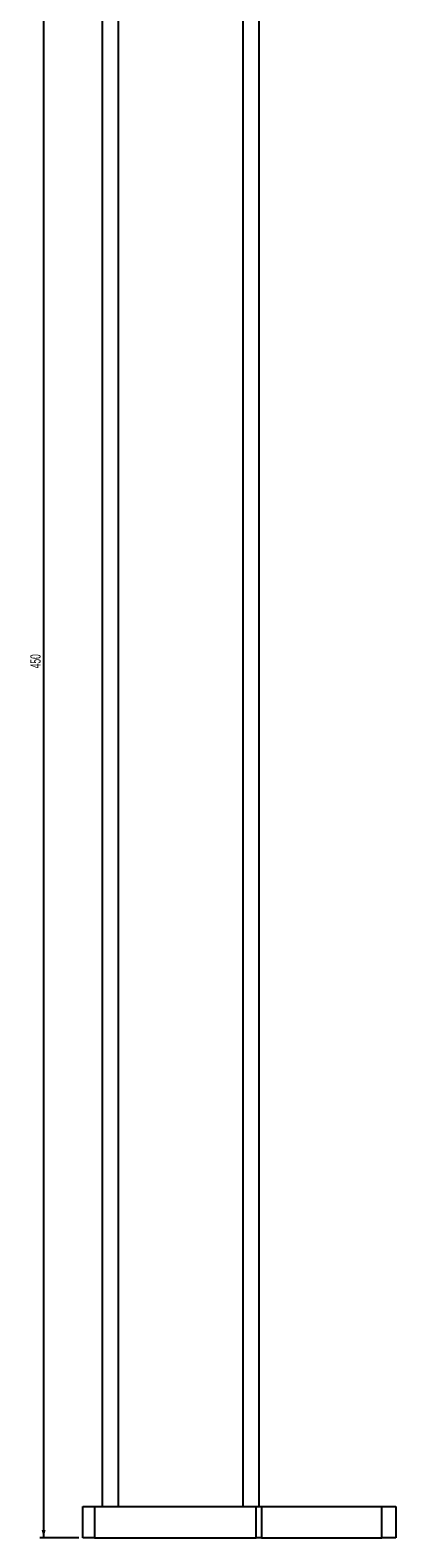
# Model space of a CAD drawing. Header units: millimetres. Extents: x 110 to 3241, y 69 to 2540.
# Tile 7 of 10: x 1647 to 1740, y 1764 to 2149. Entities that reach past the tile are written whole.
import ezdxf

# ---------------------------------------------------------------- set-up
doc = ezdxf.new("R2010")
doc.units = ezdxf.units.MM
doc.layers.add('FORMAT', color=7, linetype='Continuous')
doc.styles.add('SLDTEXTSTYLE0', font='TXT', dxfattribs={"width": 0.605})
doc.dimstyles.new('SLDDIMSTYLE0', dxfattribs={"dimtxt": 2.568319, "dimasz": 2, "dimexe": 0, "dimexo": 0.0625, "dimgap": 0.64208, "dimtad": 1, "dimrnd": 1e-09, "dimzin": 12, "dimdsep": 46, "dimtxsty": 'SLDTEXTSTYLE0', "dimsah": 1, "dimcen": 0.09, "dimadec": 0, "dimazin": 3, "dimtfac": 1, "dimtofl": 0, "dimtmove": 0, "dimatfit": 3, "dimfxl": 0, "dimfrac": 2, "dimtolj": 1, "dimtzin": 12, "dimarcsym": 0})

# ---------------------------------------------------------------- blocks, each defined once
blk = doc.blocks.new('_D_4')
at = {"layer": 'FORMAT'}
for p, q in [((1728.97, 2214.42), (1648.97, 2214.42)), ((1649.96, 2214.42), (1649.96, 1764.42)), ((1658.97, 1764.42), (1648.97, 1764.42))]:
    blk.add_line(p, q, dxfattribs=at)
for points in [[(1649.96, 2214.42), (1649.46, 2212.42), (1650.46, 2212.42)], [(1649.96, 1764.42), (1650.46, 1766.42), (1649.46, 1766.42)]]:
    blk.add_solid(points, dxfattribs=at)
at = {"layer": 'FORMAT', "insert": (1646.55, 1986.48), "char_height": 2.646, "attachment_point": 1, "rotation": 90, "style": 'SLDTEXTSTYLE0'}
blk.add_mtext('450', dxfattribs=at)

msp = doc.modelspace()

# ---------------------------------------------------------------- linework, layer by layer
at = {"color": 7, "linetype": 'Continuous', "lineweight": 25}
for p, q in [((1664.964, 1772.422), (1664.964, 2230.422)), ((1704.964, 2174.422), (1704.964, 1772.422)), ((1659.964, 1764.422), (1659.964, 1772.422)), ((1659.964, 1772.422), (1662.964, 1772.422)), ((1662.964, 1772.422), (1662.964, 1764.422)), ((1662.964, 1772.422), (1704.264, 1772.422)), ((1704.264, 1764.422), (1704.264, 1772.422)), ((1704.264, 1772.422), (1705.637, 1772.422)), ((1705.637, 1772.422), (1705.637, 1764.422)), ((1705.637, 1772.422), (1736.338, 1772.422)), ((1736.338, 1764.422), (1736.338, 1772.422)), ((1736.338, 1772.422), (1739.964, 1772.422)), ((1739.964, 1772.422), (1739.964, 1764.422)), ((1662.964, 1764.422), (1659.964, 1764.422)), ((1662.964, 1764.422), (1704.264, 1764.422)), ((1705.637, 1764.422), (1704.264, 1764.422)), ((1705.637, 1764.422), (1736.338, 1764.422)), ((1739.964, 1764.422), (1736.338, 1764.422))]:
    msp.add_line(p, q, dxfattribs=at)
at = {"color": 8, "linetype": 'Continuous', "lineweight": 25}
for p, q in [((1668.964, 2211.972), (1668.964, 1772.422)), ((1700.964, 1772.422), (1700.964, 2176.25))]:
    msp.add_line(p, q, dxfattribs=at)

# ---------------------------------------------------------------- dimensions: what is measured, and where the dimension line sits
at = {"layer": 'FORMAT'}
dim = msp.add_linear_dim(base=(1649.964, 1764.422), p1=(1729.964, 2214.422), p2=(1659.964, 1764.422), angle=90, dimstyle='SLDDIMSTYLE0', dxfattribs=at)
dim.commit()
dim.dimension.update_dxf_attribs({"geometry": '_D_4', "text_midpoint": (1649.964, 1989.422), "dimtype": 160})

doc.saveas('drawing.dxf')
